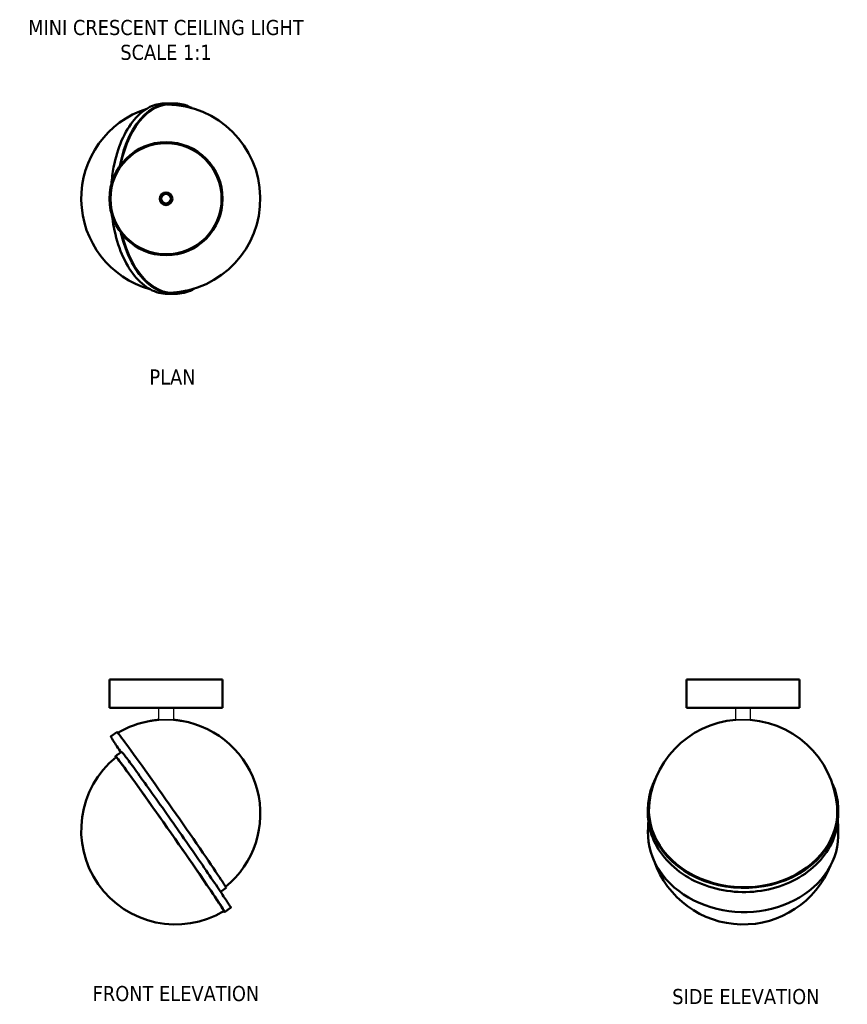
# Model space of a CAD drawing. Header units: millimetres. Extents: x 285 to 1163, y 236 to 1281.
import ezdxf

# ---------------------------------------------------------------- set-up
doc = ezdxf.new("R2010")
doc.units = ezdxf.units.MM
doc.layers.add('Symbol (ANSI)', color=7, linetype='Continuous', lineweight=25)
doc.layers.add('Visible (ANSI)', color=7, linetype='Continuous', lineweight=50)
doc.styles.add('Note Text (ANSI)', font='tahoma.ttf')

msp = doc.modelspace()

# ---------------------------------------------------------------- linework, layer by layer
for p, q in [((432.8, 538), (448.3, 538)), ((1044.9, 538), (1060.4, 538)), ((1044.9, 538), (1060.4, 538))]:
    msp.add_line(p, q)
for points in [[(448.3, 538), (432.8, 538), (432.8, 550.7), (448.3, 550.7)], [(1060.4, 538), (1044.9, 538), (1044.9, 550.7), (1060.4, 550.7)]]:
    msp.add_lwpolyline(points, close=True)
at = {"layer": 'Visible (ANSI)'}
for p, q in [((444.5, 1192.2), (438.4, 1192.1)), ((444.5, 1192.2), (449, 1192.3)), ((448.1, 990.3), (442, 990.2)), ((448.1, 990.3), (452.6, 990.3)), ((380.5, 580.7), (500.5, 580.7)), ((380.5, 580.7), (380.5, 550.7)), ((500.5, 580.7), (500.5, 550.7)), ((992.7, 580.7), (1112.7, 580.7)), ((992.7, 580.7), (992.7, 550.7)), ((1112.7, 580.7), (1112.7, 550.7)), ((380.5, 550.7), (500.5, 550.7)), ((992.7, 550.7), (1112.7, 550.7)), ((388.4, 525.1), (382.3, 520.8)), ((390.7, 502.3), (392.9, 503.8)), ((386.8, 499.5), (387.9, 500.3)), ((951.8, 444.9), (951.7, 440.6)), ((1153.8, 439.8), (1153.6, 435.5)), ((951.8, 419.4), (951.9, 423.7)), ((1153.7, 414.2), (1153.8, 418.5)), ((504.3, 359.6), (498.4, 355.5)), ((502.6, 334.1), (508.8, 338.4))]:
    msp.add_line(p, q, dxfattribs=at)
for radius in [60, 59, 6.75, 5.25]:
    msp.add_circle((440.5, 1091.1), radius, dxfattribs=at)
for centre, start, end in [((450.5, 1091.3), 107.7885, 254.2494), ((440.5, 1091.1), 272.6186, 89.4193), ((440.5, 438.3), 99.482, 120.7997), ((440.5, 438.3), 94.4409, 97.7711), ((440.5, 438.3), 82.2289, 85.5591), ((440.5, 438.3), 309.2088, 80.518), ((1052.7, 438.3), 94.4409, 178.3185), ((1052.7, 438.3), 358.7719, 85.5591), ((450.5, 420.9), 129.0059, 301.0026), ((1052.9, 420.9), 199.0375, 338.0528)]:
    msp.add_arc(centre, 100, start, end, dxfattribs=at)
for centre, major_axis, ratio, start_param, end_param in [((446.3, 1091.3), (-1.8, 101), 0.573576, 6.039922, 7.495803), ((446.3, 1091.3), (-1.8, 100.1), 0.573576, 6.130588, 7.481238), ((440.5, 1091.1), (-1.8, 100.1), 0.573576, 6.228604, 6.232515), ((446.3, 1091.3), (1.8, -101), 0.573576, 5.070567, 6.526448), ((446.3, 1091.3), (1.8, -100.1), 0.573576, 5.085132, 6.435783), ((440.5, 1091.1), (1.8, -100.1), 0.573576, 0.05067, 0.054581), ((446.3, 442.4), (57.9, -82.7), 0.014567, 0, 3.141593), ((444.7, 416.8), (-57.9, 82.7), 0.014567, 2.982897, 6.441881), ((444.7, 416.8), (-57.4, 82), 0.014567, 3.056615, 6.368163), ((1052.8, 442.4), (101, -2.6), 0.819023, 2.758317, 6.666461), ((1052.8, 442.4), (100.1, -2.5), 0.819023, 2.891639, 6.533139), ((1052.7, 438.3), (-100.1, 2.5), 0.819023, 6.205221, 6.258338), ((1052.7, 438.3), (100.1, -2.5), 0.819023, 0.024847, 0.077965), ((1052.8, 416.8), (-101, 2.6), 0.819023, 0, 3.141593)]:
    msp.add_ellipse(centre, major_axis=major_axis, ratio=ratio, start_param=start_param, end_param=end_param, dxfattribs=at)
for points, knots in [([(382.5, 1106.6), (383, 1112.7), (383.8, 1118.7), (386.8, 1134.7), (389.7, 1144.3), (397.1, 1161.4), (401.6, 1168.8), (411.7, 1180.9), (417.4, 1185.5), (428.2, 1190.8), (433.3, 1192), (438.4, 1192.1)], [4.876547, 4.876547, 4.876547, 4.876547, 5.060336, 5.060336, 5.381022, 5.381022, 5.701856, 5.701856, 6.022481, 6.022481, 6.283185, 6.283185, 6.283185, 6.283185]), ([(467.7, 1187.4), (466.5, 1188), (465.3, 1188.6), (459.2, 1191.3), (454.1, 1192.4), (449, 1192.3)], [5.9605755, 5.9605755, 5.9605755, 5.9605755, 6.0224811, 6.0224811, 6.2831853, 6.2831853, 6.2831853, 6.2831853]), ([(442, 990.2), (435.8, 990), (429.6, 991.7), (417.7, 998.2), (412.1, 1003.1), (401.9, 1015.7), (397.4, 1023.5), (389.9, 1041), (387, 1050.7), (384.3, 1065.2), (383.6, 1069.4), (383.1, 1073.7)], [3.141593, 3.141593, 3.141593, 3.141593, 3.458402, 3.458402, 3.777509, 3.777509, 4.098248, 4.098248, 4.41906, 4.41906, 4.548231, 4.548231, 4.548231, 4.548231]), ([(452.6, 990.3), (458.8, 990.5), (465, 992.3), (470.9, 995.8), (471, 995.9), (471.1, 995.9)], [3.1415927, 3.1415927, 3.1415927, 3.1415927, 3.4584018, 3.4584018, 3.4642025, 3.4642025, 3.4642025, 3.4642025]), ([(424, 536.9), (424, 536.9), (424.1, 536.9), (424.2, 537), (424.3, 537), (424.6, 537), (424.7, 537), (425.1, 537.1), (425.3, 537.1), (425.7, 537.2), (425.9, 537.2), (426.3, 537.3), (426.4, 537.3), (426.7, 537.3), (426.8, 537.4), (427, 537.4), (427, 537.4), (427, 537.4), (427, 537.4), (426.8, 537.4), (426.7, 537.3), (426.5, 537.3), (426.3, 537.3), (425.9, 537.2), (425.7, 537.2), (425.4, 537.1), (425.2, 537.1), (424.8, 537), (424.6, 537), (424.3, 537), (424.2, 537), (424.1, 536.9), (424, 536.9), (424, 536.9)], [0, 0, 0, 0, 0.0564697, 0.0564697, 0.1129394, 0.1129394, 0.1701247, 0.1701247, 0.22731, 0.22731, 0.284493, 0.284493, 0.341676, 0.341676, 0.3981454, 0.3981454, 0.4546149, 0.4546149, 0.5110844, 0.5110844, 0.5675538, 0.5675538, 0.6247368, 0.6247368, 0.6819198, 0.6819198, 0.7391051, 0.7391051, 0.7962904, 0.7962904, 0.8527601, 0.8527601, 0.9092298, 0.9092298, 0.9092298, 0.9092298]), ([(457, 536.9), (457, 536.9), (456.9, 536.9), (456.8, 537), (456.7, 537), (456.5, 537), (456.3, 537), (455.9, 537.1), (455.7, 537.1), (455.4, 537.2), (455.2, 537.2), (454.8, 537.3), (454.6, 537.3), (454.3, 537.3), (454.2, 537.4), (454.1, 537.4), (454.1, 537.4), (454, 537.4)], [0.4833181, 0.4833181, 0.4833181, 0.4833181, 0.5110846, 0.5110846, 0.5675543, 0.5675543, 0.6247396, 0.6247396, 0.6819249, 0.6819249, 0.7391079, 0.7391079, 0.7962909, 0.7962909, 0.8527604, 0.8527604, 0.8856308, 0.8856308, 0.8856308, 0.8856308]), ([(382.3, 520.8), (382.1, 520.7), (382.1, 520.6), (382, 520.3), (382, 520.2), (382.2, 519.5), (382.9, 518.5), (385.8, 513.8), (388.5, 509.8), (392.1, 504.3), (392.4, 504), (392.6, 503.6)], [4.7225902, 4.7225902, 4.7225902, 4.7225902, 4.7364845, 4.7364845, 4.7608039, 4.7608039, 5.012896, 5.012896, 5.3347889, 5.3347889, 5.3562231, 5.3562231, 5.3562231, 5.3562231]), ([(389.4, 501.3), (389.2, 501.2), (388.9, 501), (388.5, 500.7), (388.3, 500.6), (388, 500.4), (387.9, 500.3), (387.7, 500.2), (387.7, 500.2), (387.7, 500.2), (387.7, 500.2), (387.9, 500.3), (388, 500.4), (388.3, 500.6), (388.5, 500.7), (388.9, 501), (389.1, 501.2), (389.5, 501.5), (389.7, 501.6), (390.1, 501.9), (390.3, 502), (390.6, 502.2), (390.7, 502.3), (390.9, 502.4), (391, 502.5), (391, 502.5), (390.9, 502.4), (390.8, 502.3), (390.6, 502.2), (390.4, 502), (390.2, 501.9), (389.8, 501.6), (389.6, 501.5), (389.4, 501.3)], [0, 0, 0, 0, 0.075339, 0.075339, 0.150679, 0.150679, 0.226018, 0.226018, 0.301358, 0.301358, 0.376697, 0.376697, 0.452037, 0.452037, 0.527376, 0.527376, 0.602716, 0.602716, 0.678055, 0.678055, 0.753395, 0.753395, 0.828734, 0.828734, 0.904073, 0.904073, 0.979413, 0.979413, 1.054752, 1.054752, 1.130092, 1.130092, 1.205431, 1.205431, 1.205431, 1.205431]), ([(392.9, 503.8), (393, 503.9), (393.2, 503.9), (393.4, 503.9), (393.5, 503.9), (394.1, 503.4), (394.9, 502.5), (398.2, 498.1), (401.1, 494.3), (408.4, 484.3), (412.8, 478.1), (422.9, 464.1), (428.5, 456.3), (440.2, 439.7), (446.4, 430.9), (458.7, 413.3), (464.8, 404.5), (476.4, 387.8), (481.9, 379.9), (491.6, 365.7), (495.8, 359.5), (502.6, 349.2), (505.2, 345.3), (507.6, 341.5), (508.2, 340.6), (508.9, 339.4), (510.2, 339.4), (508.8, 338.4)], [1.560595, 1.560595, 1.560595, 1.560595, 1.574489, 1.574489, 1.598809, 1.598809, 1.850901, 1.850901, 2.172794, 2.172794, 2.492998, 2.492998, 2.813058, 2.813058, 3.133088, 3.133088, 3.453111, 3.453111, 3.773141, 3.773141, 4.093202, 4.093202, 4.413409, 4.413409, 4.557798, 4.557798, 4.702188, 4.702188, 4.702188, 4.702188]), ([(1153.6, 435.5), (1153.4, 426.7), (1151.5, 417.9), (1144.3, 401.3), (1139.1, 393.5), (1125.8, 379.7), (1117.9, 373.7), (1100, 364), (1090.1, 360.3), (1069.3, 355.8), (1058.5, 354.9), (1036.9, 355.9), (1026.2, 357.9), (1006.1, 364.4), (996.7, 369), (980.1, 380.4), (972.9, 387.2), (961.4, 402.3), (957.2, 410.5), (952.5, 426.2), (951.5, 433.4), (951.7, 440.6)], [0.030999, 0.030999, 0.030999, 0.030999, 0.350225, 0.350225, 0.669735, 0.669735, 0.989733, 0.989733, 1.310029, 1.310029, 1.630435, 1.630435, 1.950863, 1.950863, 2.271258, 2.271258, 2.591518, 2.591518, 2.911437, 2.911437, 3.172592, 3.172592, 3.172592, 3.172592])]:
    msp.add_open_spline(points, degree=3, knots=knots, dxfattribs=at)
for points in [[(952.3, 429.7), (952.1, 427.7), (952, 425.7), (951.9, 423.7)], [(1153.8, 418.5), (1153.9, 422.2), (1153.7, 425.9), (1153.2, 429.5)]]:
    msp.add_open_spline(points, degree=3, dxfattribs=at)

# ---------------------------------------------------------------- texts
at = {"layer": 'Symbol (ANSI)', "insert": (440.4, 1280.8), "char_height": 16, "width": 459.409, "attachment_point": 2, "line_spacing_factor": 0.987884, "style": 'Note Text (ANSI)'}
msp.add_mtext('\\fTahoma|b0|i0;\\H16.0000;MINI CRESCENT CEILING LIGHT\\fGill Sans MT|b0|i0;\\H16.0000;\\P\\fTahoma|b0|i0;\\H16.0000;SCALE 1:1', dxfattribs=at)
at = {"layer": 'Symbol (ANSI)', "char_height": 16, "width": 459.409, "attachment_point": 2, "style": 'Note Text (ANSI)'}
for s, insert in [('\\fTahoma|b0|i0;\\H16.0000;PLAN', (447.3, 909.9)), ('\\fTahoma|b0|i0;\\H16.0000;FRONT ELEVATION', (451, 255.6)), ('\\fTahoma|b0|i0;\\H16.0000;SIDE ELEVATION', (1055.7, 252.4))]:
    msp.add_mtext(s, dxfattribs=dict(at, insert=insert))

doc.saveas('drawing.dxf')
